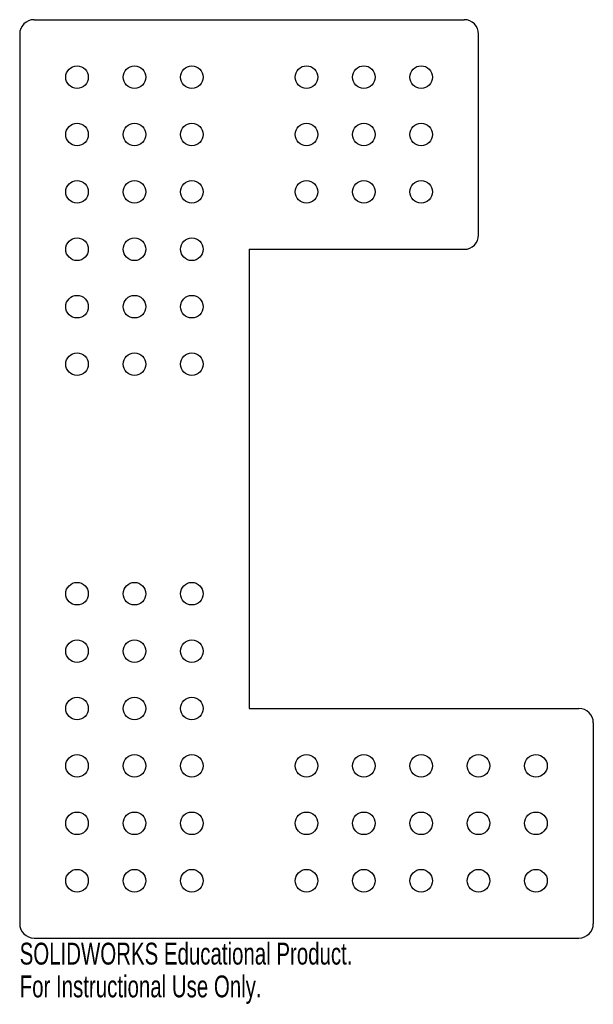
# Model space of a CAD drawing. Header units: inches. Extents: x -0.96 to 4.04, y -2 to 6.58.
import ezdxf

# ---------------------------------------------------------------- set-up
doc = ezdxf.new("R2010")
doc.units = ezdxf.units.IN
doc.header["$MEASUREMENT"] = 0
doc.styles.add('SLDTEXTSTYLE0', font='TXT', dxfattribs={"width": 0.7})

msp = doc.modelspace()

# ---------------------------------------------------------------- linework, layer by layer
at = {"color": 7, "linetype": 'Continuous', "lineweight": 25}
for p, q in [((-0.8382, 6.5767), (2.9118, 6.5767)), ((-0.9632, 6.4517), (-0.9632, -1.2983)), ((3.0368, 4.7017), (3.0368, 6.4517)), ((1.0368, 4.5767), (1.0368, 0.5767)), ((1.0368, 4.5767), (2.9118, 4.5767)), ((1.0368, 0.5767), (3.9118, 0.5767)), ((4.0368, 0.4517), (4.0368, -1.2983)), ((-0.8382, -1.4233), (3.9118, -1.4233))]:
    msp.add_line(p, q, dxfattribs=at)
for centre, radius in [((1.5368, 6.0767), 0.0986), ((2.0368, 6.0767), 0.0986), ((2.5368, 6.0767), 0.0986), ((-0.4632, 6.0767), 0.0984), ((0.0368, 6.0767), 0.0984), ((0.5368, 6.0767), 0.0984), ((-0.4632, 5.5767), 0.0984), ((0.0368, 5.5767), 0.0984), ((0.5368, 5.5767), 0.0984), ((1.5368, 5.5767), 0.0986), ((2.0368, 5.5767), 0.0986), ((2.5368, 5.5767), 0.0986), ((-0.4632, 5.0767), 0.0984), ((0.0368, 5.0767), 0.0984), ((0.5368, 5.0767), 0.0984), ((1.5368, 5.0767), 0.0986), ((2.0368, 5.0767), 0.0986), ((2.5368, 5.0767), 0.0986), ((-0.4632, 4.5767), 0.0984), ((0.0368, 4.5767), 0.0984), ((0.5368, 4.5767), 0.0984), ((-0.4632, 4.0767), 0.0984), ((0.0368, 4.0767), 0.0984), ((0.5368, 4.0767), 0.0984), ((-0.4632, 3.5767), 0.0984), ((0.0368, 3.5767), 0.0984), ((0.5368, 3.5767), 0.0984), ((-0.4632, 1.5767), 0.0984), ((0.0368, 1.5767), 0.0984), ((0.5368, 1.5767), 0.0984), ((-0.4632, 1.0767), 0.0984), ((0.0368, 1.0767), 0.0984), ((0.5368, 1.0767), 0.0984), ((-0.4632, 0.5767), 0.0984), ((0.0368, 0.5767), 0.0984), ((0.5368, 0.5767), 0.0984), ((-0.4632, 0.0767), 0.0984), ((0.0368, 0.0767), 0.0984), ((0.5368, 0.0767), 0.0984), ((1.5368, 0.0767), 0.0984), ((2.0368, 0.0767), 0.0984), ((2.5368, 0.0767), 0.0984), ((3.0368, 0.0767), 0.0984), ((3.5368, 0.0767), 0.0984), ((-0.4632, -0.4233), 0.0984), ((0.0368, -0.4233), 0.0984), ((0.5368, -0.4233), 0.0984), ((1.5368, -0.4233), 0.0984), ((2.0368, -0.4233), 0.0984), ((2.5368, -0.4233), 0.0984), ((3.0368, -0.4233), 0.0984), ((3.5368, -0.4233), 0.0984), ((-0.4632, -0.9233), 0.0984), ((0.0368, -0.9233), 0.0984), ((0.5368, -0.9233), 0.0984), ((1.5368, -0.9233), 0.0984), ((2.0368, -0.9233), 0.0984), ((2.5368, -0.9233), 0.0984), ((3.0368, -0.9233), 0.0984), ((3.5368, -0.9233), 0.0984)]:
    msp.add_circle(centre, radius, dxfattribs=at)
for centre, start, end in [((-0.8382, 6.4517), 90, 180), ((2.9118, 6.4517), 0, 90), ((2.9118, 4.7017), 270, 0), ((3.9118, 0.4517), 0, 90), ((-0.8382, -1.2983), 180, 270), ((3.9118, -1.2983), 270, 0)]:
    msp.add_arc(centre, 0.125, start, end, dxfattribs=at)

# ---------------------------------------------------------------- texts
at = {"color": 7, "linetype": 'Continuous', "char_height": 0.1903, "attachment_point": 1, "style": 'SLDTEXTSTYLE0'}
for s, insert in [('SOLIDWORKS Educational Product.', (-0.9632, -1.4635)), ('For Instructional Use Only.', (-0.9632, -1.7489))]:
    msp.add_mtext(s, dxfattribs=dict(at, insert=insert))

doc.saveas('drawing.dxf')
